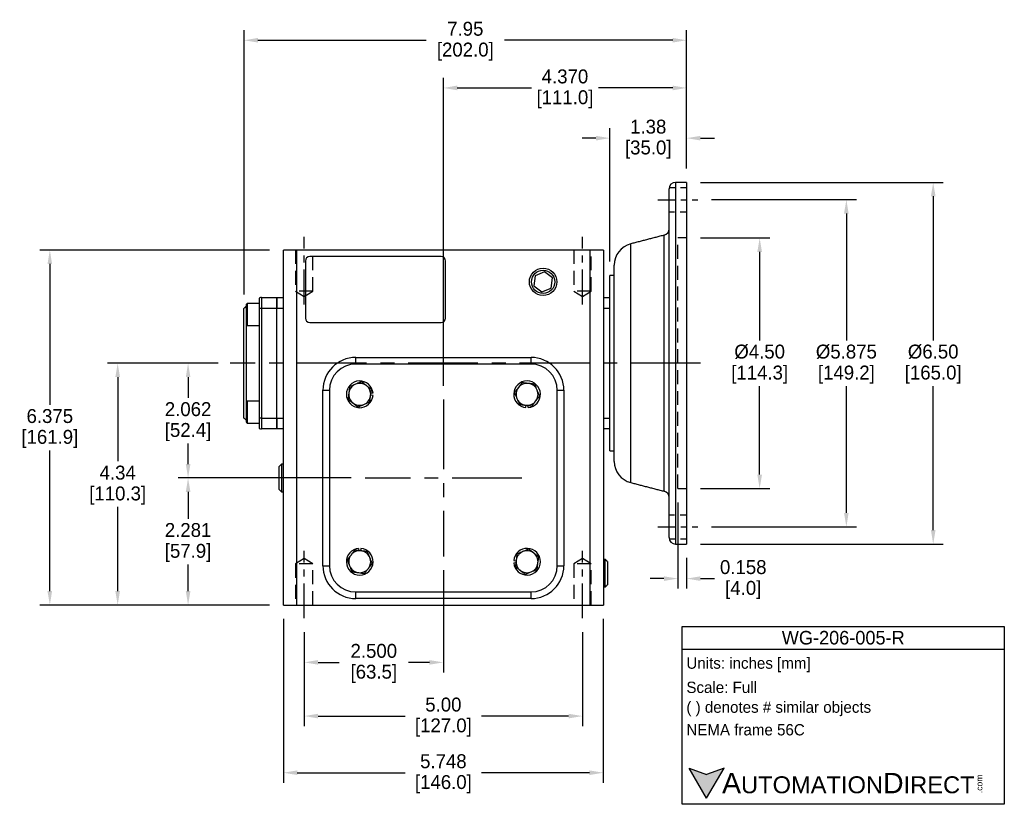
# Model space of a CAD drawing. Header units: inches. Extents: x 68.6 to 98.5, y 18.7 to 44.2.
# Tile 2 of 3: x 80.8 to 98.5, y 18.7 to 32.8. Entities that reach past the tile are written whole.
import ezdxf

# ---------------------------------------------------------------- set-up
doc = ezdxf.new("R2010")
doc.units = ezdxf.units.IN
doc.header["$MEASUREMENT"] = 0
doc.linetypes.add('CENTER', pattern=[2, 1.25, -0.25, 0.25, -0.25])
doc.linetypes.add('HIDDEN', pattern=[0.375, 0.25, -0.125])
for name, color, linetype in [('Centerline', 40, 'CENTER'), ('Dimensions', 140, 'Continuous'), ('Hidden', 102, 'HIDDEN'), ('Text', 140, 'Continuous')]:
    doc.layers.add(name, color=color, linetype=linetype)
doc.styles.add('\\M+2ABAC\\M+2A6A11', font='txt')
doc.dimstyles.get("Standard").update_dxf_attribs({"dimtxt": 0.25, "dimasz": 0.25, "dimexe": 0.18, "dimexo": 0.25, "dimgap": 0.08, "dimtad": 0, "dimtih": 1, "dimtoh": 1, "dimrnd": 0.0005, "dimzin": 0, "dimdsep": 46, "dimtxsty": 'Standard', "dimcen": 0, "dimadec": 0, "dimazin": 0, "dimtfac": 1, "dimtofl": 0, "dimtmove": 0, "dimatfit": 3, "dimfxl": 0, "dimtolj": 1, "dimtzin": 0, "dimarcsym": 0})

# ---------------------------------------------------------------- blocks, each defined once
blk = doc.blocks.new('*D9')
at = {"layer": 'Defpoints', "color": 0}
for p in [(92.776, 28.852), (92.776, 24.352), (94.089, 24.352)]:
    blk.add_point(p, dxfattribs=at)
at = {"layer": 'Dimensions', "color": 0, "lineweight": -2}
for p, q in [((93.026, 28.852), (94.269, 28.852)), ((94.089, 28.602), (94.089, 27.012)), ((94.089, 24.602), (94.089, 26.192)), ((93.026, 24.352), (94.269, 24.352))]:
    blk.add_line(p, q, dxfattribs=at)
at = {"layer": 'Dimensions', "color": 0}
for points in [[(94.047, 28.602), (94.131, 28.602), (94.089, 28.852)], [(94.047, 24.602), (94.131, 24.602), (94.089, 24.352)]]:
    blk.add_solid(points, dxfattribs=at)
at = {"layer": 'Dimensions', "color": 0, "char_height": 0.25, "attachment_point": 5}
for s, insert in [('\\A1;%%c4.50', (94.089, 26.807)), ('\\A1;[114.3]', (94.089, 26.397))]:
    blk.add_mtext(s, dxfattribs=dict(at, insert=insert))
blk = doc.blocks.new('*D10')
at = {"layer": 'Defpoints', "color": 0}
for p in [(92.619, 24.352), (92.776, 23.354), (92.776, 22.734)]:
    blk.add_point(p, dxfattribs=at)
at = {"layer": 'Dimensions', "color": 0, "lineweight": -2}
for p, q in [((92.619, 24.102), (92.619, 22.554)), ((92.776, 23.104), (92.776, 22.554)), ((92.369, 22.734), (92.119, 22.734)), ((93.026, 22.734), (93.276, 22.734))]:
    blk.add_line(p, q, dxfattribs=at)
at = {"layer": 'Dimensions', "color": 0}
for points in [[(92.369, 22.775), (92.369, 22.692), (92.619, 22.734)], [(93.026, 22.775), (93.026, 22.692), (92.776, 22.734)]]:
    blk.add_solid(points, dxfattribs=at)
at = {"layer": 'Dimensions', "color": 0, "char_height": 0.25, "attachment_point": 5}
for s, insert in [('\\A1;0.158', (93.794, 22.939)), ('\\A1;[4.0]', (93.794, 22.529))]:
    blk.add_mtext(s, dxfattribs=dict(at, insert=insert))
blk = doc.blocks.new('*D11')
at = {"layer": 'Defpoints', "color": 0}
for p in [(85.906, 22.023), (90.906, 22.023), (90.906, 20.265)]:
    blk.add_point(p, dxfattribs=at)
at = {"layer": 'Dimensions', "color": 0, "lineweight": -2}
for p, q in [((85.906, 21.773), (85.906, 20.085)), ((90.906, 21.773), (90.906, 20.085)), ((86.156, 20.265), (87.722, 20.265)), ((90.656, 20.265), (89.09, 20.265))]:
    blk.add_line(p, q, dxfattribs=at)
at = {"layer": 'Dimensions', "color": 0}
for points in [[(86.156, 20.306), (86.156, 20.223), (85.906, 20.265)], [(90.656, 20.306), (90.656, 20.223), (90.906, 20.265)]]:
    blk.add_solid(points, dxfattribs=at)
at = {"layer": 'Dimensions', "color": 0, "char_height": 0.25, "attachment_point": 5}
for s, insert in [('\\A1;5.00', (88.406, 20.47)), ('\\A1;[127.0]', (88.406, 20.06))]:
    blk.add_mtext(s, dxfattribs=dict(at, insert=insert))
blk = doc.blocks.new('*D12')
at = {"layer": 'Defpoints', "color": 0}
for p in [(88.406, 23.133), (85.906, 22.023), (88.406, 21.229)]:
    blk.add_point(p, dxfattribs=at)
at = {"layer": 'Dimensions', "color": 0, "lineweight": -2}
for p, q in [((88.406, 22.883), (88.406, 21.049)), ((85.906, 21.773), (85.906, 21.049)), ((86.156, 21.229), (86.535, 21.229)), ((88.156, 21.229), (87.778, 21.229))]:
    blk.add_line(p, q, dxfattribs=at)
at = {"layer": 'Dimensions', "color": 0}
for points in [[(86.156, 21.271), (86.156, 21.188), (85.906, 21.229)], [(88.156, 21.271), (88.156, 21.188), (88.406, 21.229)]]:
    blk.add_solid(points, dxfattribs=at)
at = {"layer": 'Dimensions', "color": 0, "char_height": 0.25, "attachment_point": 5}
for s, insert in [('\\A1;2.500', (87.156, 21.434)), ('\\A1;[63.5]', (87.156, 21.024))]:
    blk.add_mtext(s, dxfattribs=dict(at, insert=insert))
blk = doc.blocks.new('*D13')
at = {"layer": 'Defpoints', "color": 0}
for p in [(85.532, 22.259), (91.28, 22.259), (91.28, 19.247)]:
    blk.add_point(p, dxfattribs=at)
at = {"layer": 'Dimensions', "color": 0, "lineweight": -2}
for p, q in [((85.532, 22.009), (85.532, 19.067)), ((91.28, 22.009), (91.28, 19.067)), ((85.782, 19.247), (87.722, 19.247)), ((91.03, 19.247), (89.09, 19.247))]:
    blk.add_line(p, q, dxfattribs=at)
at = {"layer": 'Dimensions', "color": 0}
for points in [[(85.782, 19.289), (85.782, 19.206), (85.532, 19.247)], [(91.03, 19.289), (91.03, 19.206), (91.28, 19.247)]]:
    blk.add_solid(points, dxfattribs=at)
at = {"layer": 'Dimensions', "color": 0, "char_height": 0.25, "attachment_point": 5}
for s, insert in [('\\A1;5.748', (88.406, 19.452)), ('\\A1;[146.0]', (88.406, 19.042))]:
    blk.add_mtext(s, dxfattribs=dict(at, insert=insert))
blk = doc.blocks.new('*D14')
at = {"layer": 'Defpoints', "color": 0}
for p in [(83.819, 26.602), (84.607, 26.602), (86.998, 24.541)]:
    blk.add_point(p, dxfattribs=at)
at = {"layer": 'Dimensions', "color": 0, "lineweight": -2}
for p, q in [((84.357, 26.602), (83.639, 26.602)), ((83.819, 26.352), (83.819, 25.981)), ((83.819, 24.791), (83.819, 25.161)), ((86.748, 24.541), (83.639, 24.541))]:
    blk.add_line(p, q, dxfattribs=at)
at = {"layer": 'Dimensions', "color": 0}
for points in [[(83.778, 26.352), (83.861, 26.352), (83.819, 26.602)], [(83.778, 24.791), (83.861, 24.791), (83.819, 24.541)]]:
    blk.add_solid(points, dxfattribs=at)
at = {"layer": 'Dimensions', "color": 0, "char_height": 0.25, "attachment_point": 5}
for s, insert in [('\\A1;2.062', (83.819, 25.776)), ('\\A1;[52.4]', (83.819, 25.366))]:
    blk.add_mtext(s, dxfattribs=dict(at, insert=insert))
blk = doc.blocks.new('*D15')
at = {"layer": 'Defpoints', "color": 0}
for p in [(83.819, 24.541), (86.998, 24.541), (85.532, 22.259)]:
    blk.add_point(p, dxfattribs=at)
at = {"layer": 'Dimensions', "color": 0, "lineweight": -2}
for p, q in [((86.748, 24.541), (83.639, 24.541)), ((83.819, 24.291), (83.819, 23.81)), ((83.819, 22.509), (83.819, 22.99)), ((85.282, 22.259), (83.639, 22.259))]:
    blk.add_line(p, q, dxfattribs=at)
at = {"layer": 'Dimensions', "color": 0}
for points in [[(83.778, 24.291), (83.861, 24.291), (83.819, 24.541)], [(83.778, 22.509), (83.861, 22.509), (83.819, 22.259)]]:
    blk.add_solid(points, dxfattribs=at)
at = {"layer": 'Dimensions', "color": 0, "char_height": 0.25, "attachment_point": 5}
for s, insert in [('\\A1;2.281', (83.819, 23.605)), ('\\A1;[57.9]', (83.819, 23.195))]:
    blk.add_mtext(s, dxfattribs=dict(at, insert=insert))
blk = doc.blocks.new('*D16')
at = {"layer": 'Defpoints', "color": 0}
for p in [(92.776, 31.547), (92.776, 29.85), (88.406, 25.948)]:
    blk.add_point(p, dxfattribs=at)
at = {"layer": 'Dimensions', "color": 0, "lineweight": -2}
for p, q in [((88.406, 26.198), (88.406, 31.727)), ((92.776, 30.1), (92.776, 31.727)), ((88.656, 31.547), (89.99, 31.547)), ((92.526, 31.547), (91.192, 31.547))]:
    blk.add_line(p, q, dxfattribs=at)
at = {"layer": 'Dimensions', "color": 0}
for points in [[(88.656, 31.589), (88.656, 31.505), (88.406, 31.547)], [(92.526, 31.589), (92.526, 31.505), (92.776, 31.547)]]:
    blk.add_solid(points, dxfattribs=at)
at = {"layer": 'Dimensions', "color": 0, "char_height": 0.25, "attachment_point": 5}
for s, insert in [('\\A1;4.370', (90.591, 31.752)), ('\\A1;[111.0]', (90.591, 31.342))]:
    blk.add_mtext(s, dxfattribs=dict(at, insert=insert))
blk = doc.blocks.new('*D17')
at = {"layer": 'Defpoints', "color": 0}
for p in [(92.776, 29.85), (92.776, 23.354), (97.207, 23.354)]:
    blk.add_point(p, dxfattribs=at)
at = {"layer": 'Dimensions', "color": 0, "lineweight": -2}
for p, q in [((93.026, 29.85), (97.387, 29.85)), ((97.207, 29.6), (97.207, 27.012)), ((97.207, 23.604), (97.207, 26.192)), ((93.026, 23.354), (97.387, 23.354))]:
    blk.add_line(p, q, dxfattribs=at)
at = {"layer": 'Dimensions', "color": 0}
for points in [[(97.166, 29.6), (97.249, 29.6), (97.207, 29.85)], [(97.166, 23.604), (97.249, 23.604), (97.207, 23.354)]]:
    blk.add_solid(points, dxfattribs=at)
at = {"layer": 'Dimensions', "color": 0, "char_height": 0.25, "attachment_point": 5}
for s, insert in [('\\A1;%%c6.50', (97.207, 26.807)), ('\\A1;[165.0]', (97.207, 26.397))]:
    blk.add_mtext(s, dxfattribs=dict(at, insert=insert))
blk = doc.blocks.new('*D18')
at = {"layer": 'Defpoints', "color": 0}
for p in [(92.776, 32.403), (92.776, 29.85), (84.824, 27.587)]:
    blk.add_point(p, dxfattribs=at)
at = {"layer": 'Dimensions', "color": 0, "lineweight": -2}
for p, q in [((84.824, 27.837), (84.824, 32.583)), ((92.776, 30.1), (92.776, 32.583)), ((85.074, 32.403), (88.095, 32.403)), ((92.526, 32.403), (89.505, 32.403))]:
    blk.add_line(p, q, dxfattribs=at)
at = {"layer": 'Dimensions', "color": 0}
for points in [[(85.074, 32.445), (85.074, 32.362), (84.824, 32.403)], [(92.526, 32.445), (92.526, 32.362), (92.776, 32.403)]]:
    blk.add_solid(points, dxfattribs=at)
at = {"layer": 'Dimensions', "color": 0, "char_height": 0.25, "attachment_point": 5}
for s, insert in [('\\A1;7.95', (88.8, 32.608)), ('\\A1;[202.0]', (88.8, 32.198))]:
    blk.add_mtext(s, dxfattribs=dict(at, insert=insert))
blk = doc.blocks.new('*D19')
at = {"layer": 'Defpoints', "color": 0}
for p in [(92.776, 30.645), (92.776, 29.85), (91.398, 28.177)]:
    blk.add_point(p, dxfattribs=at)
at = {"layer": 'Dimensions', "color": 0, "lineweight": -2}
for p, q in [((91.398, 28.427), (91.398, 30.825)), ((92.776, 30.1), (92.776, 30.825)), ((91.148, 30.645), (90.898, 30.645)), ((93.026, 30.645), (93.276, 30.645))]:
    blk.add_line(p, q, dxfattribs=at)
at = {"layer": 'Dimensions', "color": 0}
for points in [[(91.148, 30.686), (91.148, 30.603), (91.398, 30.645)], [(93.026, 30.686), (93.026, 30.603), (92.776, 30.645)]]:
    blk.add_solid(points, dxfattribs=at)
at = {"layer": 'Dimensions', "color": 0, "char_height": 0.25, "attachment_point": 5}
for s, insert in [('\\A1;1.38', (92.087, 30.85)), ('\\A1;[35.0]', (92.087, 30.44))]:
    blk.add_mtext(s, dxfattribs=dict(at, insert=insert))
blk = doc.blocks.new('*D24')
at = {"layer": 'Defpoints', "color": 0}
for p in [(84.574, 26.602), (82.554, 22.259), (85.532, 22.259)]:
    blk.add_point(p, dxfattribs=at)
at = {"layer": 'Dimensions', "color": 0, "lineweight": -2}
for p, q in [((84.324, 26.602), (82.374, 26.602)), ((82.554, 26.352), (82.554, 24.841)), ((82.554, 22.509), (82.554, 24.021)), ((85.282, 22.259), (82.374, 22.259))]:
    blk.add_line(p, q, dxfattribs=at)
at = {"layer": 'Dimensions', "color": 0}
for points in [[(82.512, 26.352), (82.596, 26.352), (82.554, 26.602)], [(82.512, 22.509), (82.596, 22.509), (82.554, 22.259)]]:
    blk.add_solid(points, dxfattribs=at)
at = {"layer": 'Dimensions', "color": 0, "char_height": 0.25, "attachment_point": 5}
for s, insert in [('\\A1;4.34', (82.554, 24.636)), ('\\A1;[110.3]', (82.554, 24.226))]:
    blk.add_mtext(s, dxfattribs=dict(at, insert=insert))
blk = doc.blocks.new('*D25')
at = {"layer": 'Defpoints', "color": 0}
for p in [(92.976, 29.54), (92.976, 23.665), (95.647, 23.665)]:
    blk.add_point(p, dxfattribs=at)
at = {"layer": 'Dimensions', "color": 0, "lineweight": -2}
for p, q in [((93.226, 29.54), (95.827, 29.54)), ((95.647, 29.29), (95.647, 27.012)), ((95.647, 23.915), (95.647, 26.192)), ((93.226, 23.665), (95.827, 23.665))]:
    blk.add_line(p, q, dxfattribs=at)
at = {"layer": 'Dimensions', "color": 0}
for points in [[(95.605, 29.29), (95.688, 29.29), (95.647, 29.54)], [(95.605, 23.915), (95.688, 23.915), (95.647, 23.665)]]:
    blk.add_solid(points, dxfattribs=at)
at = {"layer": 'Dimensions', "color": 0, "char_height": 0.25, "attachment_point": 5}
for s, insert in [('\\A1;%%C5.875', (95.647, 26.807)), ('\\A1;[149.2]', (95.647, 26.397))]:
    blk.add_mtext(s, dxfattribs=dict(at, insert=insert))
blk = doc.blocks.new('*D26')
at = {"layer": 'Defpoints', "color": 0}
for p in [(85.532, 28.635), (81.335, 22.259), (85.532, 22.259)]:
    blk.add_point(p, dxfattribs=at)
at = {"layer": 'Dimensions', "color": 0, "lineweight": -2}
for p, q in [((85.282, 28.635), (81.155, 28.635)), ((81.335, 28.385), (81.335, 25.857)), ((81.335, 22.509), (81.335, 25.037)), ((85.282, 22.259), (81.155, 22.259))]:
    blk.add_line(p, q, dxfattribs=at)
at = {"layer": 'Dimensions', "color": 0}
for points in [[(81.293, 28.385), (81.376, 28.385), (81.335, 28.635)], [(81.293, 22.509), (81.376, 22.509), (81.335, 22.259)]]:
    blk.add_solid(points, dxfattribs=at)
at = {"layer": 'Dimensions', "color": 0, "char_height": 0.25, "attachment_point": 5}
for s, insert in [('\\A1;6.375', (81.335, 25.652)), ('\\A1;[161.9]', (81.335, 25.242))]:
    blk.add_mtext(s, dxfattribs=dict(at, insert=insert))

msp = doc.modelspace()

# ---------------------------------------------------------------- hatches: boundary and pattern name
at = {"layer": 'Dimensions'}
msp.add_hatch(color=256, dxfattribs=at).paths.add_polyline_path([(93.4502, 19.3311), (93.1366, 19.217), (92.823, 19.3311), (93.1366, 18.788)])

# ---------------------------------------------------------------- linework, layer by layer
at = {"color": 7, "linetype": 'Continuous'}
for p, q in [((92.4613, 28.8869), (92.4613, 29.7323)), ((92.5794, 29.8504), (92.5794, 23.3544)), ((92.7763, 29.8504), (92.7763, 23.3544)), ((92.3729, 26.6024), (92.3729, 28.9023)), ((92.4613, 28.889), (92.4613, 28.8961)), ((91.7717, 26.6024), (91.7717, 28.7459)), ((92.4613, 28.463), (92.4613, 28.7432)), ((92.4613, 24.4629), (92.4613, 28.7419)), ((85.5322, 22.2595), (85.5322, 28.6347)), ((85.7684, 28.6347), (85.5322, 28.6347)), ((91.044, 28.6347), (85.7684, 28.6347)), ((85.7684, 28.6347), (85.7684, 22.2595)), ((88.3668, 28.5166), (86.0046, 28.5166)), ((91.044, 22.2595), (91.044, 28.6347)), ((91.2802, 28.6347), (91.044, 28.6347)), ((91.2802, 28.6347), (91.2802, 22.2595)), ((85.9259, 28.4378), (85.9259, 27.4142)), ((88.4456, 27.4142), (88.4456, 28.4378)), ((91.4771, 26.6024), (91.4771, 28.3649)), ((90.0532, 28.1745), (90.0296, 27.9942)), ((90.2212, 28.2441), (90.0532, 28.1745)), ((90.3655, 28.1335), (90.2212, 28.2441)), ((90.3418, 27.9532), (90.3655, 28.1335)), ((91.3983, 27.7694), (91.3983, 28.1772)), ((90.0296, 27.9942), (90.1739, 27.8835)), ((90.1739, 27.8835), (90.3418, 27.9532)), ((85.1385, 27.7835), (85.4141, 27.7835)), ((85.1385, 27.7835), (85.1385, 27.5867)), ((85.4141, 27.5867), (85.4141, 27.7835)), ((85.4141, 27.7835), (85.5322, 27.7835)), ((85.4141, 27.7835), (85.4141, 27.5867)), ((91.2802, 27.7835), (91.3983, 27.7835)), ((84.8629, 27.6565), (84.8629, 27.3022)), ((84.8826, 27.6762), (84.8826, 27.2825)), ((85.0991, 27.773), (85.0991, 27.5867)), ((91.3983, 27.6598), (91.3983, 27.7694)), ((91.3983, 26.6024), (91.3983, 27.6598)), ((84.8235, 25.6182), (84.8235, 27.5867)), ((85.0991, 27.5867), (85.0991, 25.6182)), ((85.1385, 27.5867), (85.0991, 27.5867)), ((85.1385, 27.5867), (85.1385, 25.6182)), ((85.4141, 27.5867), (85.1385, 27.5867)), ((85.4141, 25.6182), (85.4141, 27.5867)), ((85.4141, 25.6182), (85.4141, 27.5867)), ((85.5322, 27.5867), (85.4141, 27.5867)), ((91.3983, 27.5867), (91.2802, 27.5867)), ((84.8629, 27.3022), (84.8629, 26.6024)), ((86.0046, 27.3355), (88.3668, 27.3355)), ((84.8629, 26.6024), (84.8629, 25.9026)), ((86.8314, 26.7059), (89.981, 26.7059)), ((86.8314, 26.5878), (86.8314, 26.7059)), ((89.981, 26.5878), (86.8314, 26.5878)), ((89.981, 26.5878), (89.981, 26.7059)), ((91.3983, 25.545), (91.3983, 26.6024)), ((91.4771, 24.8399), (91.4771, 26.6024)), ((91.7717, 24.4589), (91.7717, 26.6024)), ((92.3729, 24.3026), (92.3729, 26.6024)), ((86.2408, 22.9658), (86.2408, 26.1154)), ((86.2408, 26.1154), (86.359, 26.1154)), ((86.359, 26.1154), (86.359, 22.9658)), ((87.1423, 26.025), (87.0994, 26.0284)), ((87.1423, 26.0627), (87.1036, 26.0597)), ((90.4534, 22.9658), (90.4534, 26.1154)), ((90.4534, 26.1154), (90.5715, 26.1154)), ((90.5715, 26.1154), (90.5715, 22.9658)), ((84.8629, 25.9026), (84.8629, 25.7255)), ((84.8826, 25.9223), (84.8826, 25.7255)), ((89.8906, 25.8045), (89.894, 25.8474)), ((89.9283, 25.8045), (89.9253, 25.8432)), ((84.8629, 25.7255), (84.8629, 25.5483)), ((84.8826, 25.7255), (84.8826, 25.5286)), ((85.0991, 25.6182), (85.0991, 25.4319)), ((85.1385, 25.6182), (85.0991, 25.6182)), ((85.1385, 25.6182), (85.1385, 25.4213)), ((85.1385, 25.6182), (85.4141, 25.6182)), ((85.4141, 25.4213), (85.4141, 25.6182)), ((85.4141, 25.6182), (85.4141, 25.4213)), ((85.4141, 25.6182), (85.5322, 25.6182)), ((91.2802, 25.6182), (91.3983, 25.6182)), ((91.3983, 25.4354), (91.3983, 25.545)), ((85.4141, 25.4213), (85.1385, 25.4213)), ((85.5322, 25.4213), (85.4141, 25.4213)), ((91.3983, 25.4213), (91.2802, 25.4213)), ((91.3983, 25.0276), (91.3983, 25.4354)), ((85.4964, 24.7875), (85.4964, 24.7688)), ((85.4964, 24.7688), (85.4964, 24.2937)), ((85.4581, 24.7334), (85.4581, 24.7493)), ((85.4581, 24.3319), (85.4581, 24.7334)), ((92.4613, 24.4623), (92.4613, 24.7418)), ((92.4613, 23.4725), (92.4613, 24.3179)), ((92.4613, 24.3087), (92.4613, 24.3144)), ((86.8841, 23.2767), (86.8871, 23.238)), ((86.9217, 23.2767), (86.9184, 23.2338)), ((89.6701, 23.0561), (89.713, 23.0528)), ((89.6701, 23.0185), (89.7088, 23.0215)), ((91.316, 22.8304), (91.316, 23.0772)), ((91.3543, 23.039), (91.3543, 22.8304)), ((86.2408, 22.9658), (86.359, 22.9658)), ((90.4534, 22.9658), (90.5715, 22.9658)), ((91.316, 22.5835), (91.316, 22.8304)), ((91.3543, 22.8304), (91.3543, 22.6217)), ((86.8314, 22.4933), (89.981, 22.4933)), ((86.8314, 22.3752), (86.8314, 22.4933)), ((89.981, 22.3752), (89.981, 22.4933)), ((89.981, 22.3752), (86.8314, 22.3752)), ((85.5322, 22.2595), (85.7684, 22.2595)), ((85.7684, 22.2595), (91.044, 22.2595)), ((91.044, 22.2595), (91.2802, 22.2595))]:
    msp.add_line(p, q, dxfattribs=at)
for radius in [0.2469, 0.2087]:
    msp.add_circle((90.1975, 28.0638), radius, dxfattribs=at)
for centre, radius, start, end in [((92.5794, 29.7323), 0.1181, 90, 180), ((92.3432, 29.0166), 0.1181, 284.57422, 0), ((91.8708, 28.3649), 0.3937, 104.57422, 180), ((86.0046, 28.4378), 0.0787, 90, 180), ((88.3668, 28.4378), 0.0787, 0, 90), ((85.1385, 27.7048), 0.0787, 90, 120), ((86.0046, 27.4142), 0.0787, 180, 270), ((88.3668, 27.4142), 0.0787, 270, 0), ((86.8314, 26.1154), 0.5906, 90, 180), ((86.8314, 26.1154), 0.4724, 90, 180), ((89.981, 26.1154), 0.5906, 0, 90), ((89.981, 26.1154), 0.4724, 0, 90), ((86.9029, 26.0439), 0.2402, 4.5, 355.5), ((86.9029, 26.0439), 0.1969, 112.44828, 172.44828), ((86.9029, 26.0439), 0.1969, 52.44828, 112.44828), ((86.9029, 26.0439), 0.1969, 352.44828, 52.44828), ((89.9095, 26.0439), 0.2402, 274.5, 265.5), ((89.9095, 26.0439), 0.1969, 82.44828, 142.44828), ((89.9095, 26.0439), 0.1969, 22.44828, 82.44828), ((86.9029, 26.0439), 0.1969, 172.44828, 232.44828), ((86.9029, 26.0439), 0.1969, 292.44828, 352.44828), ((89.9095, 26.0439), 0.1969, 142.44828, 202.44828), ((89.9095, 26.0439), 0.1969, 322.44828, 22.44828), ((86.9029, 26.0439), 0.1969, 232.44828, 292.44828), ((89.9095, 26.0439), 0.1969, 202.44828, 262.44828), ((89.9095, 26.0439), 0.1969, 262.44828, 322.44828), ((85.1385, 25.5), 0.0787, 240, 270), ((91.8708, 24.8399), 0.3937, 180, 255.42578), ((92.3432, 24.1882), 0.1181, 0, 75.42578), ((92.5794, 23.4725), 0.1181, 180, 270), ((86.9029, 23.0373), 0.2402, 94.5, 85.5), ((86.9029, 23.0373), 0.1969, 82.44828, 142.44828), ((86.9029, 23.0373), 0.1969, 22.44828, 82.44828), ((89.9095, 23.0373), 0.2402, 184.5, 175.5), ((89.9095, 23.0373), 0.1969, 112.44828, 172.44828), ((89.9095, 23.0373), 0.1969, 52.44828, 112.44828), ((89.9095, 23.0373), 0.1969, 352.44828, 52.44828), ((86.9029, 23.0373), 0.1969, 142.44828, 202.44828), ((86.9029, 23.0373), 0.1969, 322.44828, 22.44828), ((89.9095, 23.0373), 0.1969, 172.44828, 232.44828), ((89.9095, 23.0373), 0.1969, 292.44828, 352.44828), ((86.8314, 22.9658), 0.5906, 180, 270), ((86.8314, 22.9658), 0.4724, 180, 270), ((86.9029, 23.0373), 0.1969, 202.44828, 262.44828), ((86.9029, 23.0373), 0.1969, 262.44828, 322.44828), ((89.9095, 23.0373), 0.1969, 232.44828, 292.44828), ((89.981, 22.9658), 0.5906, 270, 0), ((89.981, 22.9658), 0.4724, 270, 0)]:
    msp.add_arc(centre, radius, start, end, dxfattribs=at)
for points in [[(92.7763, 29.8504), (92.5794, 29.8504)], [(92.3729, 28.9023), (91.7717, 28.7459)], [(91.4771, 28.1772), (91.3983, 28.1772)], [(84.8629, 27.626), (84.8235, 27.5867)], [(84.8826, 27.6762), (84.8629, 27.6565)], [(85.0991, 27.6762), (84.8826, 27.6762)], [(84.8629, 27.3022), (84.8826, 27.2825)], [(84.8826, 27.2825), (85.0991, 27.2825)], [(87.113, 26.1307), (87.0229, 26.2)], [(89.8227, 26.254), (89.7534, 26.1639)], [(90.048, 26.2241), (89.9354, 26.239)], [(86.7227, 26.1824), (86.7078, 26.0698)], [(87.0831, 25.9054), (87.098, 26.018)], [(84.8826, 25.9223), (84.8629, 25.9026)], [(85.0991, 25.9223), (84.8826, 25.9223)], [(86.6928, 25.9571), (86.7829, 25.8878)], [(89.771, 25.8637), (89.8836, 25.8487)], [(89.9963, 25.8338), (90.0656, 25.9239)], [(84.8235, 25.6182), (84.8629, 25.5788)], [(84.8629, 25.5483), (84.8826, 25.5286)], [(84.8826, 25.5286), (85.0991, 25.5286)], [(91.3983, 25.0276), (91.4771, 25.0276)], [(85.4964, 24.7875), (85.4581, 24.7493)], [(85.5322, 24.7864), (85.4964, 24.7875)], [(91.7717, 24.4589), (92.3729, 24.3026)], [(85.4581, 24.3319), (85.4964, 24.2937)], [(85.4964, 24.2937), (85.5322, 24.2948)], [(92.5794, 23.3544), (92.7763, 23.3544)], [(86.8161, 23.2474), (86.7468, 23.1573)], [(87.0414, 23.2175), (86.9288, 23.2324)], [(89.7293, 23.1758), (89.7143, 23.0632)], [(90.1196, 23.1241), (90.0295, 23.1934)], [(90.0897, 22.8988), (90.1046, 23.0114)], [(91.316, 23.0772), (91.2802, 23.0762)], [(91.3543, 23.039), (91.316, 23.0772)], [(86.7644, 22.8571), (86.877, 22.8422)], [(86.9897, 22.8272), (87.059, 22.9173)], [(89.6994, 22.9505), (89.7895, 22.8812)], [(91.2802, 22.5845), (91.316, 22.5835)], [(91.316, 22.5835), (91.3543, 22.6217)]]:
    msp.add_open_spline(points, degree=1, dxfattribs=at)
for points, knots in [([(92.4613, 28.7419), (92.4615, 28.7533), (92.4622, 28.7862), (92.4649, 28.8347), (92.4622, 28.8707), (92.4615, 28.8828), (92.4613, 28.8869)], [0, 0, 0, 0, 0.1704158, 0.490901, 0.8306195, 1, 1, 1, 1]), ([(86.8277, 26.2258), (86.8195, 26.2224), (86.7839, 26.2077), (86.7493, 26.1934), (86.7227, 26.1824)], [0, 0, 0, 0, 0.2318491, 1, 1, 1, 1]), ([(86.9328, 26.2692), (86.9256, 26.2662), (86.8914, 26.2521), (86.8558, 26.2374), (86.8277, 26.2258)], [0, 0, 0, 0, 0.2110004, 1, 1, 1, 1]), ([(87.0229, 26.2), (87.0207, 26.2016), (86.9903, 26.225), (86.9605, 26.2479), (86.9328, 26.2692)], [0, 0, 0, 0, 0.07020078, 1, 1, 1, 1]), ([(89.9354, 26.239), (89.9327, 26.2394), (89.8946, 26.2444), (89.8574, 26.2494), (89.8227, 26.254)], [0, 0, 0, 0, 0.0702006, 1, 1, 1, 1]), ([(90.0914, 26.1191), (90.088, 26.1273), (90.0733, 26.1628), (90.059, 26.1975), (90.048, 26.2241)], [0, 0, 0, 0, 0.2318491, 1, 1, 1, 1]), ([(86.7078, 26.0698), (86.7074, 26.0671), (86.7024, 26.029), (86.6974, 25.9918), (86.6928, 25.9571)], [0, 0, 0, 0, 0.0702006, 1, 1, 1, 1]), ([(87.098, 26.018), (87.0984, 26.0207), (87.1034, 26.0587), (87.1084, 26.096), (87.113, 26.1307)], [0, 0, 0, 0, 0.0702007, 1, 1, 1, 1]), ([(89.7534, 26.1639), (89.7518, 26.1617), (89.7284, 26.1313), (89.7055, 26.1015), (89.6842, 26.0738)], [0, 0, 0, 0, 0.0701998, 1, 1, 1, 1]), ([(89.6842, 26.0738), (89.6952, 26.0472), (89.7095, 26.0125), (89.7242, 25.977), (89.7276, 25.9687)], [0, 0, 0, 0, 0.7681508, 1, 1, 1, 1]), ([(90.0656, 25.9239), (90.0672, 25.9261), (90.0906, 25.9565), (90.1135, 25.9863), (90.1348, 26.014)], [0, 0, 0, 0, 0.07020078, 1, 1, 1, 1]), ([(90.1348, 26.014), (90.1318, 26.0212), (90.1177, 26.0554), (90.103, 26.091), (90.0914, 26.1191)], [0, 0, 0, 0, 0.2110004, 1, 1, 1, 1]), ([(86.7829, 25.8878), (86.7851, 25.8862), (86.8155, 25.8628), (86.8453, 25.8399), (86.873, 25.8186)], [0, 0, 0, 0, 0.0701998, 1, 1, 1, 1]), ([(86.873, 25.8186), (86.8996, 25.8296), (86.9343, 25.8439), (86.9698, 25.8586), (86.9781, 25.862)], [0, 0, 0, 0, 0.7681508, 1, 1, 1, 1]), ([(86.9781, 25.862), (87.0061, 25.8736), (87.0417, 25.8882), (87.0759, 25.9024), (87.0831, 25.9054)], [0, 0, 0, 0, 0.7889993, 1, 1, 1, 1]), ([(89.7276, 25.9687), (89.7392, 25.9407), (89.7538, 25.9051), (89.768, 25.8709), (89.771, 25.8637)], [0, 0, 0, 0, 0.7889993, 1, 1, 1, 1]), ([(89.8836, 25.8487), (89.8863, 25.8484), (89.9243, 25.8434), (89.9616, 25.8384), (89.9963, 25.8338)], [0, 0, 0, 0, 0.0702007, 1, 1, 1, 1]), ([(92.4613, 24.3179), (92.4615, 24.322), (92.4622, 24.3337), (92.4649, 24.3692), (92.4622, 24.4174), (92.4615, 24.4515), (92.4613, 24.4629)], [0, 0, 0, 0, 0.1704146, 0.4909007, 0.8306197, 1, 1, 1, 1]), ([(86.9288, 23.2324), (86.9261, 23.2328), (86.8881, 23.2378), (86.8508, 23.2428), (86.8161, 23.2474)], [0, 0, 0, 0, 0.0702007, 1, 1, 1, 1]), ([(87.0848, 23.1125), (87.0732, 23.1405), (87.0585, 23.1761), (87.0444, 23.2103), (87.0414, 23.2175)], [0, 0, 0, 0, 0.7889993, 1, 1, 1, 1]), ([(89.8343, 23.2192), (89.8063, 23.2076), (89.7707, 23.1929), (89.7365, 23.1788), (89.7293, 23.1758)], [0, 0, 0, 0, 0.7889993, 1, 1, 1, 1]), ([(89.9394, 23.2626), (89.9128, 23.2516), (89.8781, 23.2373), (89.8426, 23.2226), (89.8343, 23.2192)], [0, 0, 0, 0, 0.7681508, 1, 1, 1, 1]), ([(90.0295, 23.1934), (90.0273, 23.195), (89.9969, 23.2184), (89.9671, 23.2413), (89.9394, 23.2626)], [0, 0, 0, 0, 0.0701998, 1, 1, 1, 1]), ([(86.7468, 23.1573), (86.7452, 23.1551), (86.7218, 23.1247), (86.6989, 23.0949), (86.6776, 23.0672)], [0, 0, 0, 0, 0.07020078, 1, 1, 1, 1]), ([(86.6776, 23.0672), (86.6805, 23.06), (86.6947, 23.0257), (86.7094, 22.9902), (86.721, 22.9621)], [0, 0, 0, 0, 0.2110004, 1, 1, 1, 1]), ([(87.059, 22.9173), (87.0606, 22.9195), (87.084, 22.9499), (87.1069, 22.9797), (87.1282, 23.0074)], [0, 0, 0, 0, 0.0701998, 1, 1, 1, 1]), ([(87.1282, 23.0074), (87.1172, 23.034), (87.1029, 23.0687), (87.0882, 23.1042), (87.0848, 23.1125)], [0, 0, 0, 0, 0.7681508, 1, 1, 1, 1]), ([(89.7143, 23.0632), (89.714, 23.0605), (89.709, 23.0224), (89.704, 22.9852), (89.6994, 22.9505)], [0, 0, 0, 0, 0.0702007, 1, 1, 1, 1]), ([(90.1046, 23.0114), (90.105, 23.0141), (90.11, 23.0521), (90.115, 23.0894), (90.1196, 23.1241)], [0, 0, 0, 0, 0.0702006, 1, 1, 1, 1]), ([(86.721, 22.9621), (86.7244, 22.9539), (86.7391, 22.9183), (86.7534, 22.8837), (86.7644, 22.8571)], [0, 0, 0, 0, 0.2318491, 1, 1, 1, 1]), ([(86.877, 22.8422), (86.8797, 22.8418), (86.9177, 22.8368), (86.955, 22.8318), (86.9897, 22.8272)], [0, 0, 0, 0, 0.0702006, 1, 1, 1, 1]), ([(89.7895, 22.8812), (89.7917, 22.8796), (89.8221, 22.8562), (89.8519, 22.8333), (89.8796, 22.812)], [0, 0, 0, 0, 0.07020078, 1, 1, 1, 1]), ([(89.8796, 22.812), (89.8868, 22.8149), (89.921, 22.8291), (89.9566, 22.8438), (89.9847, 22.8554)], [0, 0, 0, 0, 0.2110004, 1, 1, 1, 1]), ([(89.9847, 22.8554), (89.9929, 22.8588), (90.0284, 22.8735), (90.0631, 22.8878), (90.0897, 22.8988)], [0, 0, 0, 0, 0.2318491, 1, 1, 1, 1])]:
    msp.add_open_spline(points, degree=3, knots=knots, dxfattribs=at)
at = {"layer": 'Centerline', "ltscale": 0.25}
for p, q in [((92.2613, 29.5399), (92.9763, 29.5399)), ((92.2613, 23.6649), (92.9763, 23.6649))]:
    msp.add_line(p, q, dxfattribs=at)
at = {"layer": 'Centerline', "ltscale": 0.5}
for p, q in [((85.9062, 27.6599), (85.9062, 28.8709)), ((90.9062, 27.6599), (90.9062, 28.8709)), ((85.9062, 22.0233), (85.9062, 23.2343)), ((90.9062, 22.0233), (90.9062, 23.2343))]:
    msp.add_line(p, q, dxfattribs=at)
at = {"layer": 'Centerline'}
for p, q in [((93.0263, 26.6024), (84.5735, 26.6024)), ((88.4062, 25.9485), (88.4062, 23.1327)), ((89.8141, 24.5406), (86.9983, 24.5406))]:
    msp.add_line(p, q, dxfattribs=at)
at = {"layer": 'Hidden', "ltscale": 0.35}
for p, q in [((92.4638, 29.7564), (92.7763, 29.7564)), ((92.4613, 29.3234), (92.7763, 29.3234)), ((92.4613, 23.8814), (92.7763, 23.8814)), ((92.4638, 23.4484), (92.7763, 23.4484))]:
    msp.add_line(p, q, dxfattribs=at)
at = {"layer": 'Hidden'}
for p, q in [((92.6188, 24.3524), (92.6188, 28.8524)), ((92.7763, 28.8524), (92.6188, 28.8524)), ((85.7499, 28.6347), (85.7499, 27.8961)), ((86.0624, 27.8961), (86.0624, 28.6347)), ((90.7499, 28.6347), (90.7499, 27.8961)), ((91.0624, 27.8961), (91.0624, 28.6347)), ((86.0624, 27.8961), (85.7499, 27.8961)), ((85.7499, 27.8961), (85.9062, 27.8022)), ((85.9062, 27.8022), (86.0624, 27.8961)), ((91.0624, 27.8961), (90.7499, 27.8961)), ((90.7499, 27.8961), (90.9062, 27.8022)), ((90.9062, 27.8022), (91.0624, 27.8961)), ((92.6188, 24.3524), (92.7763, 24.3524)), ((85.9062, 23.092), (85.7499, 22.9981)), ((86.0624, 22.9981), (85.9062, 23.092)), ((90.9062, 23.092), (90.7499, 22.9981)), ((91.0624, 22.9981), (90.9062, 23.092)), ((86.0624, 22.9981), (85.7499, 22.9981)), ((85.7499, 22.9981), (85.7499, 22.2595)), ((86.0624, 22.2595), (86.0624, 22.9981)), ((91.0624, 22.9981), (90.7499, 22.9981)), ((90.7499, 22.9981), (90.7499, 22.2595)), ((91.0624, 22.2595), (91.0624, 22.9981))]:
    msp.add_line(p, q, dxfattribs=at)
at = {"layer": 'Text'}
for p, q in [((92.6971, 21.8736), (98.4847, 21.8736)), ((92.6971, 18.68), (92.6971, 21.8736)), ((98.4847, 21.8736), (98.4847, 18.68)), ((92.6971, 21.4676), (98.4847, 21.4676)), ((93.1366, 18.788), (92.823, 19.3311)), ((92.823, 19.3311), (93.1366, 19.217)), ((93.1366, 18.788), (93.4502, 19.3311)), ((93.4502, 19.3311), (93.1366, 19.217)), ((98.4847, 18.68), (92.6971, 18.68))]:
    msp.add_line(p, q, dxfattribs=at)

# ---------------------------------------------------------------- texts
at = {"layer": 'Text', "style": '\\M+2ABAC\\M+2A6A11'}
for s, insert, char_height, width, attachment_point in [('WG-206-005-R', (95.5909, 21.6706), 0.243622, 5.787652, 5), ('{\\fArial|b0|i0|c0|p34;     \\H1.2x;A\\H0.8333x;UTOMATION\\H1.2x;D\\H0.8333x;IRECT}', (92.823, 19.0591), 0.304528, 5.167849, 4)]:
    msp.add_mtext(s, dxfattribs=dict(at, insert=insert, char_height=char_height, width=width, attachment_point=attachment_point))
at = {"layer": 'Text', "char_height": 0.203018, "attachment_point": 4}
for s, insert, width in [(' Units: inches [mm]', (92.6971, 21.1854), 7.292478), (' Scale: Full', (92.6971, 20.7794), 7.272671), (' ( ) denotes # similar objects', (92.6971, 20.3946), 7.272671), (' NEMA frame 56C', (92.6971, 20.0175), 7.272671)]:
    msp.add_mtext(s, dxfattribs=dict(at, insert=insert, width=width))
at = {"layer": 'Text', "insert": (97.9816, 18.881), "char_height": 0.10963, "width": 0.324871, "attachment_point": 1, "rotation": 90, "style": '\\M+2ABAC\\M+2A6A11'}
msp.add_mtext('{\\fArial|b0|i0|c0|p34;.com}', dxfattribs=at)

# ---------------------------------------------------------------- dimensions: what is measured, and where the dimension line sits
at = {"layer": 'Dimensions'}
for base, p1, p2, override, picture, middle in [((92.7763, 32.4033), (84.8235, 27.5867), (92.7763, 29.8504), {"dimpost": '\\X'}, '*D18', (88.7999, 32.4033)), ((92.7763, 31.5469), (88.4062, 25.9485), (92.7763, 29.8504), {"dimdec": 3, "dimpost": '\\X'}, '*D16', (90.5912, 31.5469)), ((92.7763, 30.6446), (91.3983, 28.1772), (92.7763, 29.8504), {"dimpost": '\\X'}, '*D19', (92.0873, 30.6446)), ((92.77627, 22.73375), (92.61879, 24.3524), (92.77627, 23.35437), {"dimdec": 3, "dimpost": '\\X'}, '*D10', (93.79377, 22.73375)), ((88.4062, 21.2293), (85.9062, 22.0233), (88.4062, 23.1327), {"dimdec": 3, "dimpost": '\\X'}, '*D12', (87.1562, 21.2293)), ((91.2802, 19.2473), (85.5322, 22.2595), (91.2802, 22.2595), {"dimdec": 3, "dimpost": '\\X'}, '*D13', (88.4062, 19.2473)), ((90.9062, 20.2648), (85.9062, 22.0233), (90.9062, 22.0233), {"dimpost": '\\X'}, '*D11', (88.4062, 20.2648))]:
    dim = msp.add_linear_dim(base=base, p1=p1, p2=p2, dimstyle='Standard', override=override, dxfattribs=at)
    dim.commit()
    dim.dimension.update_dxf_attribs({"geometry": picture, "text_midpoint": middle})
for base, p1, p2, text, override, picture, middle in [((97.2073, 23.3544), (92.7763, 29.8504), (92.7763, 23.3544), '%%c<>', {"dimpost": '\\X'}, '*D17', (97.2073, 26.6024)), ((95.6466, 23.6649), (92.9763, 29.5399), (92.9763, 23.6649), '%%C<>', {"dimdec": 3, "dimpost": '\\X'}, '*D25', (95.6466, 26.6024)), ((94.0889, 24.3524), (92.7763, 28.8524), (92.7763, 24.3524), '%%c<>', {"dimpost": '\\X'}, '*D9', (94.0889, 26.6024))]:
    dim = msp.add_linear_dim(base=base, p1=p1, p2=p2, angle=90, text=text, dimstyle='Standard', override=override, dxfattribs=at)
    dim.commit()
    dim.dimension.update_dxf_attribs({"geometry": picture, "text_midpoint": middle})
for base, p1, p2, override, picture, middle in [((81.3348, 22.2595), (85.5322, 28.6347), (85.5322, 22.2595), {"dimdec": 3, "dimpost": '\\X'}, '*D26', (81.3348, 25.4471)), ((82.554, 22.2595), (84.5735, 26.6024), (85.5322, 22.2595), {"dimpost": '\\X'}, '*D24', (82.554, 24.4309)), ((83.8193, 26.6024), (86.9983, 24.5406), (84.607, 26.6024), {"dimdec": 3, "dimpost": '\\X'}, '*D14', (83.8193, 25.5715)), ((83.8193, 24.5406), (85.5322, 22.2595), (86.9983, 24.5406), {"dimdec": 3, "dimpost": '\\X'}, '*D15', (83.8193, 23.4))]:
    dim = msp.add_linear_dim(base=base, p1=p1, p2=p2, angle=90, dimstyle='Standard', override=override, dxfattribs=at)
    dim.commit()
    dim.dimension.update_dxf_attribs({"geometry": picture, "text_midpoint": middle})

doc.saveas('drawing.dxf')
